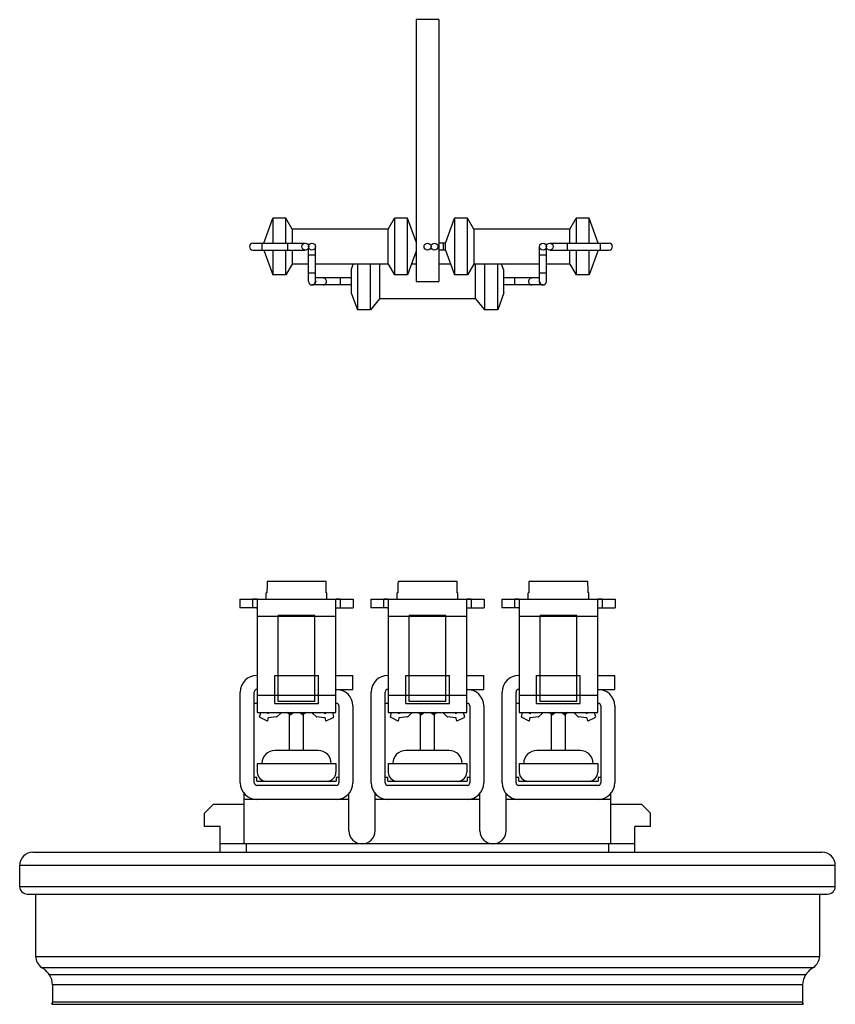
# Model space of a CAD drawing. Header units: millimetres. Extents: x 213 to 307, y 51 to 661.
# Tile 2 of 4: x 213 to 307, y 448 to 561. Entities that reach past the tile are written whole.
import ezdxf

# ---------------------------------------------------------------- set-up
doc = ezdxf.new("R2010")
doc.units = ezdxf.units.MM
doc.header["$LTSCALE"] = 46.71806
doc.layers.get('0').update_dxf_attribs({"linetype": 'CONTINUOUS'})

msp = doc.modelspace()

# ---------------------------------------------------------------- linework, layer by layer
at = {"color": 7}
for p, q in [((258.66, 560.61), (258.66, 530.61)), ((261.26, 560.61), (258.66, 560.61)), ((261.26, 560.61), (261.26, 530.61)), ((241.21, 535.01), (242.24, 537.86)), ((242.24, 537.86), (242.24, 535.01)), ((243.74, 537.86), (242.24, 537.86)), ((243.74, 535.01), (243.74, 537.86)), ((244.46, 536.61), (243.74, 537.86)), ((255.46, 536.61), (256.17, 537.86)), ((256.17, 537.86), (256.17, 531.36)), ((257.67, 537.86), (256.17, 537.86)), ((257.67, 531.36), (257.67, 537.86)), ((258.66, 535.14), (257.67, 537.86)), ((262.01, 535.01), (263.04, 537.86)), ((263.04, 537.86), (263.04, 531.36)), ((264.54, 537.86), (263.04, 537.86)), ((264.54, 531.36), (264.54, 537.86)), ((265.26, 536.61), (264.54, 537.86)), ((276.26, 536.61), (276.97, 537.86)), ((276.97, 537.86), (276.97, 535.01)), ((278.47, 537.86), (276.97, 537.86)), ((278.47, 535.01), (278.47, 537.86)), ((279.51, 535.01), (278.47, 537.86)), ((244.46, 536.61), (244.46, 535.01)), ((255.46, 536.61), (244.46, 536.61)), ((255.46, 532.61), (255.46, 536.61)), ((265.26, 536.61), (265.26, 532.61)), ((276.26, 536.61), (265.26, 536.61)), ((276.26, 535.01), (276.26, 536.61)), ((239.96, 535.01), (245.96, 535.01)), ((240.96, 535.01), (240.96, 534.21)), ((243.96, 534.21), (243.96, 535.01)), ((262.01, 535.01), (261.26, 535.01)), ((261.76, 535.01), (261.76, 534.21)), ((262.01, 534.21), (262.01, 535.01)), ((273.96, 535.01), (280.76, 535.01)), ((275.96, 535.01), (275.96, 534.21)), ((279.76, 534.21), (279.76, 535.01)), ((239.96, 534.21), (245.96, 534.21)), ((241.21, 534.21), (242.24, 531.36)), ((242.24, 534.21), (242.24, 531.36)), ((243.74, 531.36), (243.74, 534.21)), ((244.46, 534.21), (244.46, 532.61)), ((246.32, 530.61), (246.32, 534.47)), ((247.12, 530.61), (247.12, 534.61)), ((258.66, 534.07), (257.67, 531.36)), ((262.01, 534.21), (261.26, 534.21)), ((262.01, 534.21), (263.04, 531.36)), ((272.79, 530.61), (272.79, 534.61)), ((273.59, 530.61), (273.59, 534.46)), ((273.96, 534.21), (280.76, 534.21)), ((276.26, 532.61), (276.26, 534.21)), ((276.97, 534.21), (276.97, 531.36)), ((279.51, 534.21), (278.47, 531.36)), ((278.47, 531.36), (278.47, 534.21)), ((244.46, 532.61), (243.74, 531.36)), ((246.32, 532.61), (244.46, 532.61)), ((247.12, 533.61), (246.32, 533.61)), ((255.46, 532.61), (247.12, 532.61)), ((251.21, 531.91), (251.46, 532.61)), ((251.92, 532.61), (251.92, 527.36)), ((253.42, 527.36), (253.42, 532.61)), ((254.46, 532.61), (254.46, 528.61)), ((255.46, 532.61), (256.17, 531.36)), ((258.66, 532.61), (258.12, 532.61)), ((262.59, 532.61), (261.26, 532.61)), ((265.26, 532.61), (264.54, 531.36)), ((272.79, 532.61), (265.26, 532.61)), ((265.46, 528.61), (265.46, 532.61)), ((266.5, 532.61), (266.5, 527.36)), ((268, 527.36), (268, 532.61)), ((268.71, 531.91), (268.45, 532.61)), ((273.59, 533.61), (272.79, 533.61)), ((276.26, 532.61), (273.59, 532.61)), ((276.26, 532.61), (276.97, 531.36)), ((246.32, 531.61), (247.12, 531.61)), ((251.21, 531.91), (251.21, 529.31)), ((268.71, 529.31), (268.71, 531.91)), ((272.79, 531.61), (273.59, 531.61)), ((243.74, 531.36), (242.24, 531.36)), ((251.21, 531.01), (247.12, 531.01)), ((249.96, 531.01), (249.96, 530.21)), ((257.67, 531.36), (256.17, 531.36)), ((258.66, 530.61), (261.26, 530.61)), ((264.54, 531.36), (263.04, 531.36)), ((272.79, 531.01), (268.71, 531.01)), ((269.96, 530.21), (269.96, 531.01)), ((278.47, 531.36), (276.97, 531.36)), ((251.21, 530.21), (246.72, 530.21)), ((251.21, 529.31), (251.92, 527.36)), ((268.71, 529.31), (268, 527.36)), ((273.19, 530.21), (268.71, 530.21)), ((254.46, 528.61), (253.42, 527.36)), ((265.46, 528.61), (254.46, 528.61)), ((265.46, 528.61), (266.5, 527.36)), ((253.42, 527.36), (251.92, 527.36)), ((268, 527.36), (266.5, 527.36)), ((248.34, 496.22), (241.58, 496.22)), ((263.34, 496.22), (256.58, 496.22)), ((278.34, 496.22), (271.58, 496.22)), ((238.46, 494.22), (238.46, 493.22)), ((238.46, 494.22), (251.46, 494.22)), ((239.96, 493.22), (239.96, 494.22)), ((240.46, 494.16), (240.46, 481.22)), ((241.48, 494.22), (241.48, 494.92)), ((241.56, 494.92), (241.48, 494.92)), ((248.43, 494.92), (248.35, 494.92)), ((248.43, 494.22), (248.43, 494.92)), ((249.46, 481.22), (249.46, 494.16)), ((249.96, 494.22), (249.96, 493.22)), ((251.46, 494.22), (251.46, 493.22)), ((253.46, 494.22), (253.46, 493.22)), ((253.46, 494.22), (266.46, 494.22)), ((254.96, 493.22), (254.96, 494.22)), ((255.46, 494.16), (255.46, 481.22)), ((256.48, 494.22), (256.48, 494.92)), ((256.56, 494.92), (256.48, 494.92)), ((263.43, 494.92), (263.35, 494.92)), ((263.43, 494.22), (263.43, 494.92)), ((264.46, 481.22), (264.46, 494.16)), ((264.96, 494.22), (264.96, 493.22)), ((266.46, 494.22), (266.46, 493.22)), ((268.46, 494.22), (268.46, 493.22)), ((268.46, 494.22), (281.46, 494.22)), ((269.96, 493.22), (269.96, 494.22)), ((270.46, 494.16), (270.46, 481.22)), ((271.48, 494.22), (271.48, 494.92)), ((271.56, 494.92), (271.48, 494.92)), ((278.43, 494.92), (278.35, 494.92)), ((278.43, 494.22), (278.43, 494.92)), ((279.46, 481.22), (279.46, 494.16)), ((279.96, 494.22), (279.96, 493.22)), ((281.46, 494.22), (281.46, 493.22)), ((239.96, 493.22), (238.46, 493.22)), ((249.96, 493.22), (251.46, 493.22)), ((254.96, 493.22), (253.46, 493.22)), ((264.96, 493.22), (266.46, 493.22)), ((269.96, 493.22), (268.46, 493.22)), ((279.96, 493.22), (281.46, 493.22)), ((249.46, 492.22), (240.46, 492.22)), ((242.86, 482.47), (242.86, 492.32)), ((247.06, 492.32), (242.86, 492.32)), ((247.06, 482.47), (247.06, 492.32)), ((264.46, 492.22), (255.46, 492.22)), ((257.86, 482.47), (257.86, 492.32)), ((262.06, 492.32), (257.86, 492.32)), ((262.06, 482.47), (262.06, 492.32)), ((279.46, 492.22), (270.46, 492.22)), ((272.86, 482.47), (272.86, 492.32)), ((277.06, 492.32), (272.86, 492.32)), ((277.06, 482.47), (277.06, 492.32)), ((240.41, 485.47), (240.46, 485.47)), ((242.46, 482.27), (242.46, 485.47)), ((242.46, 485.47), (247.46, 485.47)), ((247.46, 482.27), (247.46, 485.47)), ((249.46, 485.47), (251.41, 485.47)), ((251.41, 483.87), (251.41, 485.47)), ((255.41, 485.47), (255.46, 485.47)), ((257.46, 482.27), (257.46, 485.47)), ((257.46, 485.47), (262.46, 485.47)), ((262.46, 482.27), (262.46, 485.47)), ((264.46, 485.47), (266.41, 485.47)), ((266.41, 483.87), (266.41, 485.47)), ((270.41, 485.47), (270.46, 485.47)), ((272.46, 482.27), (272.46, 485.47)), ((272.46, 485.47), (277.46, 485.47)), ((277.46, 482.27), (277.46, 485.47)), ((279.46, 485.47), (281.41, 485.47)), ((281.41, 483.87), (281.41, 485.47)), ((238.51, 473.17), (238.51, 483.57)), ((240.11, 473.17), (240.11, 483.57)), ((240.41, 483.87), (240.46, 483.87)), ((240.46, 483.22), (249.46, 483.22)), ((249.46, 483.87), (251.41, 483.87)), ((253.51, 473.17), (253.51, 483.57)), ((255.11, 473.17), (255.11, 483.57)), ((255.41, 483.87), (255.46, 483.87)), ((255.46, 483.22), (264.46, 483.22)), ((264.46, 483.87), (266.41, 483.87)), ((268.51, 473.17), (268.51, 483.57)), ((270.11, 473.17), (270.11, 483.57)), ((270.41, 483.87), (270.46, 483.87)), ((270.46, 483.22), (279.46, 483.22)), ((279.46, 483.87), (281.41, 483.87)), ((240.46, 482.27), (240.11, 482.27)), ((242.46, 482.27), (247.46, 482.27)), ((247.06, 482.47), (242.86, 482.47)), ((249.46, 482.27), (249.51, 482.27)), ((249.81, 481.97), (249.81, 473.17)), ((251.41, 481.97), (251.41, 473.17)), ((255.46, 482.27), (255.11, 482.27)), ((257.46, 482.27), (262.46, 482.27)), ((262.06, 482.47), (257.86, 482.47)), ((264.46, 482.27), (264.51, 482.27)), ((264.81, 481.97), (264.81, 473.17)), ((266.41, 481.97), (266.41, 473.17)), ((270.46, 482.27), (270.11, 482.27)), ((272.46, 482.27), (277.46, 482.27)), ((277.06, 482.47), (272.86, 482.47)), ((279.46, 482.27), (279.51, 482.27)), ((279.81, 481.97), (279.81, 473.17)), ((281.41, 481.97), (281.41, 473.17)), ((240.46, 481.22), (249.46, 481.22)), ((240.71, 480.67), (240.85, 481.22)), ((241.61, 480.23), (240.71, 480.67)), ((241.52, 481.22), (241.65, 481.14)), ((242.67, 480.72), (241.75, 480.63)), ((241.8, 481.2), (241.81, 481.22)), ((243.06, 481.08), (242.73, 480.75)), ((243.19, 481.22), (243.06, 481.08)), ((244.2, 480.99), (243.86, 481.22)), ((244.16, 476.87), (244.16, 481.02)), ((244.26, 481.22), (244.26, 480.98)), ((244.61, 481.22), (244.32, 481)), ((245.31, 481.2), (244.61, 481.2)), ((245.59, 481), (245.31, 481.22)), ((245.65, 481.22), (245.65, 480.98)), ((246.06, 481.22), (245.71, 480.99)), ((245.76, 476.87), (245.76, 481.02)), ((246.86, 481.08), (246.73, 481.22)), ((247.19, 480.75), (246.86, 481.08)), ((248.17, 480.63), (247.25, 480.72)), ((248.1, 481.22), (248.11, 481.2)), ((248.26, 481.14), (248.4, 481.22)), ((249.13, 480.63), (248.31, 480.23)), ((249.06, 481.22), (249.19, 480.75)), ((255.46, 481.22), (264.46, 481.22)), ((255.71, 480.67), (255.85, 481.22)), ((256.61, 480.23), (255.71, 480.67)), ((256.52, 481.22), (256.65, 481.14)), ((257.67, 480.72), (256.75, 480.63)), ((256.8, 481.2), (256.81, 481.22)), ((258.06, 481.08), (257.73, 480.75)), ((258.19, 481.22), (258.06, 481.08)), ((259.2, 480.99), (258.86, 481.22)), ((259.16, 476.87), (259.16, 481.02)), ((259.26, 481.22), (259.26, 480.98)), ((259.61, 481.22), (259.32, 481)), ((260.31, 481.2), (259.61, 481.2)), ((260.59, 481), (260.31, 481.22)), ((260.65, 481.22), (260.65, 480.98)), ((261.06, 481.22), (260.71, 480.99)), ((260.76, 476.87), (260.76, 481.02)), ((261.86, 481.08), (261.73, 481.22)), ((262.19, 480.75), (261.86, 481.08)), ((263.17, 480.63), (262.25, 480.72)), ((263.1, 481.22), (263.11, 481.2)), ((263.26, 481.14), (263.4, 481.22)), ((264.13, 480.63), (263.31, 480.23)), ((264.06, 481.22), (264.19, 480.75)), ((270.46, 481.22), (279.46, 481.22)), ((270.71, 480.67), (270.85, 481.22)), ((271.61, 480.23), (270.71, 480.67)), ((271.52, 481.22), (271.65, 481.14)), ((272.67, 480.72), (271.75, 480.63)), ((271.8, 481.2), (271.81, 481.22)), ((273.06, 481.08), (272.73, 480.75)), ((273.19, 481.22), (273.06, 481.08)), ((274.2, 480.99), (273.86, 481.22)), ((274.16, 476.87), (274.16, 481.02)), ((274.26, 481.22), (274.26, 480.98)), ((274.61, 481.22), (274.32, 481)), ((275.31, 481.2), (274.61, 481.2)), ((275.59, 481), (275.31, 481.22)), ((275.65, 481.22), (275.65, 480.98)), ((276.06, 481.22), (275.71, 480.99)), ((275.76, 476.87), (275.76, 481.02)), ((276.86, 481.08), (276.73, 481.22)), ((277.19, 480.75), (276.86, 481.08)), ((278.17, 480.63), (277.25, 480.72)), ((278.1, 481.22), (278.11, 481.2)), ((278.26, 481.14), (278.4, 481.22)), ((279.13, 480.63), (278.31, 480.23)), ((279.06, 481.22), (279.19, 480.75)), ((241.66, 480.54), (241.61, 480.23)), ((248.31, 480.23), (248.26, 480.54)), ((256.66, 480.54), (256.61, 480.23)), ((263.31, 480.23), (263.26, 480.54)), ((271.66, 480.54), (271.61, 480.23)), ((278.31, 480.23), (278.26, 480.54)), ((247.43, 476.87), (242.48, 476.87)), ((262.43, 476.87), (257.48, 476.87)), ((277.43, 476.87), (272.48, 476.87)), ((240.46, 475.37), (240.46, 474.37)), ((240.46, 475.37), (249.46, 475.37)), ((249.46, 475.37), (249.46, 474.37)), ((255.46, 475.37), (255.46, 474.37)), ((255.46, 475.37), (264.46, 475.37)), ((264.46, 475.37), (264.46, 474.37)), ((270.46, 475.37), (270.46, 474.37)), ((270.46, 475.37), (279.46, 475.37)), ((279.46, 475.37), (279.46, 474.37)), ((240.41, 473.77), (240.11, 473.77)), ((240.41, 473.37), (240.41, 473.77)), ((240.41, 473.37), (249.51, 473.37)), ((249.51, 472.87), (240.41, 472.87)), ((249.51, 473.77), (249.51, 473.37)), ((249.81, 473.77), (249.51, 473.77)), ((255.41, 473.77), (255.11, 473.77)), ((255.41, 473.37), (255.41, 473.77)), ((255.41, 473.37), (264.51, 473.37)), ((264.51, 472.87), (255.41, 472.87)), ((264.51, 473.77), (264.51, 473.37)), ((264.81, 473.77), (264.51, 473.77)), ((270.41, 473.77), (270.11, 473.77)), ((270.41, 473.37), (270.41, 473.77)), ((270.41, 473.37), (279.51, 473.37)), ((279.51, 472.87), (270.41, 472.87)), ((279.51, 473.77), (279.51, 473.37)), ((279.81, 473.77), (279.51, 473.77)), ((238.96, 466.17), (238.96, 471.95)), ((250.96, 467.67), (250.96, 471.95)), ((253.96, 467.67), (253.96, 471.95)), ((265.96, 467.67), (265.96, 471.95)), ((268.96, 467.67), (268.96, 471.95)), ((280.96, 466.17), (280.96, 471.95)), ((234.41, 469.67), (235.41, 470.67)), ((238.96, 470.67), (235.41, 470.67)), ((250.96, 471.27), (238.96, 471.27)), ((265.96, 471.27), (253.96, 471.27)), ((280.96, 471.27), (268.96, 471.27)), ((284.51, 470.67), (280.96, 470.67)), ((284.51, 470.67), (285.51, 469.67)), ((234.41, 468.17), (234.41, 469.67)), ((285.51, 468.17), (285.51, 469.67)), ((236.21, 468.17), (234.41, 468.17)), ((236.21, 465.22), (236.21, 468.17)), ((283.71, 465.22), (283.71, 468.17)), ((285.51, 468.17), (283.71, 468.17)), ((283.71, 466.17), (236.21, 466.17)), ((239.21, 465.22), (239.21, 466.17)), ((280.71, 466.17), (280.71, 465.22)), ((214.76, 465.22), (305.16, 465.22)), ((213.24, 461.3), (213.24, 463.7)), ((306.68, 463.7), (213.24, 463.7)), ((306.68, 461.3), (306.68, 463.7)), ((213.24, 461.3), (306.68, 461.3)), ((214.11, 460.42), (305.8, 460.42)), ((215.06, 460.42), (215.06, 453.28)), ((304.86, 460.42), (304.86, 453.28)), ((215.06, 453.28), (304.86, 453.28)), ((215.74, 452.02), (304.18, 452.02)), ((216.62, 451.19), (303.3, 451.19)), ((217, 450.03), (217, 448.07)), ((302.92, 450.03), (217, 450.03)), ((302.92, 450.03), (302.92, 448.07)), ((217, 448.07), (302.92, 448.07)), ((216.93, 447.79), (302.98, 447.79))]:
    msp.add_line(p, q, dxfattribs=at)
for centre in [(245.96, 534.61), (246.72, 534.61), (259.96, 534.61), (260.76, 534.61), (273.19, 534.61), (273.96, 534.61)]:
    msp.add_circle(centre, 0.4, dxfattribs=at)
for centre, radius, start, end in [((239.96, 534.61), 0.4, 90, 270), ((280.76, 534.61), 0.4, 270, 90), ((246.72, 530.61), 0.4, 180, 360), ((246.75, 530.6), 0.39, 270.0491, 301.4715), ((246.75, 530.6), 0.393, 301.4379, 304.7825), ((246.75, 530.6), 0.391, 304.7835, 306.6832), ((246.74, 530.61), 0.408, 1.0401, 11.2618), ((246.75, 530.61), 0.401, 358.9845, 1.0155), ((273.17, 530.61), 0.408, 168.7382, 178.9599), ((273.17, 530.61), 0.401, 178.9845, 181.0155), ((273.19, 530.61), 0.4, 180, 360), ((273.16, 530.6), 0.392, 233.3206, 238.563), ((273.16, 530.6), 0.39, 238.5285, 269.9509), ((240.41, 483.57), 1.9, 90, 180), ((255.41, 483.57), 1.9, 90, 180), ((270.41, 483.57), 1.9, 90, 180), ((240.41, 483.57), 0.3, 90, 180), ((249.51, 481.97), 1.9, 0, 90), ((255.41, 483.57), 0.3, 90, 180), ((264.51, 481.97), 1.9, 0, 90), ((270.41, 483.57), 0.3, 90, 180), ((279.51, 481.97), 1.9, 0, 90), ((249.51, 481.97), 0.3, 0, 90), ((264.51, 481.97), 0.3, 0, 90), ((279.51, 481.97), 0.3, 0, 90), ((241.71, 481.22), 0.1, 238.0745, 346.7785), ((241.76, 480.53), 0.1, 96.1008, 170.7829), ((242.66, 480.82), 0.1, 276.1008, 315), ((244.26, 481.08), 0.1, 235.9064, 308.4237), ((245.66, 481.08), 0.1, 231.5763, 304.0936), ((247.26, 480.82), 0.1, 225, 263.8992), ((248.21, 481.22), 0.1, 193.2215, 301.9255), ((248.16, 480.53), 0.1, 9.2171, 83.8992), ((249.09, 480.72), 0.1, 296.2515, 14.5832), ((256.71, 481.22), 0.1, 238.0745, 346.7785), ((256.76, 480.53), 0.1, 96.1008, 170.7829), ((257.66, 480.82), 0.1, 276.1008, 315), ((259.26, 481.08), 0.1, 235.9064, 308.4237), ((260.66, 481.08), 0.1, 231.5763, 304.0936), ((262.26, 480.82), 0.1, 225, 263.8992), ((263.21, 481.22), 0.1, 193.2215, 301.9255), ((263.16, 480.53), 0.1, 9.2171, 83.8992), ((264.09, 480.72), 0.1, 296.2515, 14.5832), ((271.71, 481.22), 0.1, 238.0745, 346.7785), ((271.76, 480.53), 0.1, 96.1008, 170.7829), ((272.66, 480.82), 0.1, 276.1008, 315), ((274.26, 481.08), 0.1, 235.9064, 308.4237), ((275.66, 481.08), 0.1, 231.5763, 304.0936), ((277.26, 480.82), 0.1, 225, 263.8992), ((278.21, 481.22), 0.1, 193.2215, 301.9255), ((278.16, 480.53), 0.1, 9.2171, 83.8992), ((279.09, 480.72), 0.1, 296.2515, 14.5832), ((242.48, 475.37), 1.5, 90, 180), ((247.43, 475.37), 1.5, 0, 90), ((257.48, 475.37), 1.5, 90, 180), ((262.43, 475.37), 1.5, 0, 90), ((272.48, 475.37), 1.5, 90, 180), ((277.43, 475.37), 1.5, 0, 90), ((241.46, 474.37), 1, 180, 270), ((248.46, 474.37), 1, 270, 360), ((256.46, 474.37), 1, 180, 270), ((263.46, 474.37), 1, 270, 360), ((271.46, 474.37), 1, 180, 270), ((278.46, 474.37), 1, 270, 360), ((240.41, 473.17), 1.9, 180, 270), ((240.41, 473.17), 0.3, 180, 270), ((249.51, 473.17), 1.9, 270, 360), ((249.51, 473.17), 0.3, 270, 360), ((255.41, 473.17), 1.9, 180, 270), ((255.41, 473.17), 0.3, 180, 270), ((264.51, 473.17), 1.9, 270, 360), ((264.51, 473.17), 0.3, 270, 360), ((270.41, 473.17), 1.9, 180, 270), ((270.41, 473.17), 0.3, 180, 270), ((279.51, 473.17), 1.9, 270, 360), ((279.51, 473.17), 0.3, 270, 360), ((252.46, 467.67), 1.5, 180, 360), ((267.46, 467.67), 1.5, 180, 360), ((214.76, 463.7), 1.52, 90, 180), ((305.16, 463.7), 1.52, 0, 90), ((214.11, 461.3), 0.875, 180, 270), ((305.8, 461.3), 0.875, 270, 360), ((216.56, 453.28), 1.5, 180, 236.95), ((303.36, 453.28), 1.5, 303.05, 360), ((213.92, 449.22), 3.34, 36.0784, 56.95), ((306, 449.22), 3.34, 123.05, 143.9216), ((215.02, 450.03), 1.98, 0, 36.0784), ((304.9, 450.03), 1.98, 143.9216, 180), ((216.34, 448.07), 0.66, 334.4962, 360), ((303.58, 448.07), 0.66, 180, 205.5038)]:
    msp.add_arc(centre, radius, start, end, dxfattribs=at)
for centre, start_param, end_param in [((244.96, 480.72), 1.334809, 1.354927), ((244.96, 480.72), -1.354927, -1.334809), ((259.96, 480.72), 1.334809, 1.354927), ((259.96, 480.72), -1.354927, -1.334809), ((274.96, 480.72), 1.334809, 1.354927), ((274.96, 480.72), -1.354927, -1.334809)]:
    msp.add_ellipse(centre, major_axis=(0, 66.31), ratio=0.052408, start_param=start_param, end_param=end_param, dxfattribs=at)
for points, knots in [([(247.15, 530.6), (247.15, 530.54), (247.12, 530.42), (247.03, 530.32), (246.99, 530.28)], [0, 0, 0, 0, 0.501462, 1, 1, 1, 1]), ([(248.38, 530.61), (248.38, 530.66), (248.36, 530.76), (248.27, 530.9), (248.14, 530.99), (248.04, 531.01), (247.99, 531.01)], [0, 0, 0, 0, 0.251798, 0.502496, 0.751771, 1, 1, 1, 1]), ([(247.99, 530.21), (248.04, 530.21), (248.14, 530.23), (248.27, 530.32), (248.36, 530.45), (248.38, 530.55), (248.38, 530.61)], [0, 0, 0, 0, 0.248229, 0.497504, 0.748202, 1, 1, 1, 1]), ([(271.93, 531.01), (271.88, 531.01), (271.77, 530.99), (271.64, 530.9), (271.55, 530.76), (271.53, 530.66), (271.53, 530.61)], [0, 0, 0, 0, 0.248229, 0.497504, 0.748202, 1, 1, 1, 1]), ([(271.53, 530.61), (271.53, 530.55), (271.55, 530.45), (271.64, 530.32), (271.77, 530.23), (271.88, 530.21), (271.93, 530.21)], [0, 0, 0, 0, 0.251798, 0.502496, 0.751771, 1, 1, 1, 1]), ([(272.93, 530.28), (272.88, 530.32), (272.8, 530.42), (272.77, 530.54), (272.77, 530.6)], [0, 0, 0, 0, 0.498538, 1, 1, 1, 1]), ([(240.46, 494.16), (240.46, 494.17), (240.46, 494.17), (240.45, 494.18), (240.44, 494.19), (240.41, 494.2), (240.37, 494.21), (240.31, 494.22), (240.23, 494.22), (240.15, 494.22), (240.05, 494.22), (239.99, 494.22), (239.96, 494.22)], [0, 0, 0, 0, 0.022876, 0.046942, 0.075229, 0.10967, 0.199937, 0.319359, 0.465009, 0.631322, 0.812069, 1, 1, 1, 1]), ([(249.96, 494.22), (249.92, 494.22), (249.86, 494.22), (249.77, 494.22), (249.68, 494.22), (249.61, 494.22), (249.54, 494.21), (249.5, 494.2), (249.48, 494.19), (249.47, 494.18), (249.46, 494.17), (249.46, 494.17), (249.46, 494.16)], [0, 0, 0, 0, 0.187915, 0.368634, 0.534949, 0.680598, 0.800028, 0.890313, 0.924762, 0.953054, 0.977123, 1, 1, 1, 1]), ([(255.46, 494.16), (255.46, 494.17), (255.46, 494.17), (255.45, 494.18), (255.44, 494.19), (255.41, 494.2), (255.37, 494.21), (255.31, 494.22), (255.23, 494.22), (255.15, 494.22), (255.05, 494.22), (254.99, 494.22), (254.96, 494.22)], [0, 0, 0, 0, 0.022876, 0.046942, 0.075229, 0.10967, 0.199937, 0.319359, 0.465009, 0.631322, 0.812069, 1, 1, 1, 1]), ([(264.96, 494.22), (264.92, 494.22), (264.86, 494.22), (264.77, 494.22), (264.68, 494.22), (264.61, 494.22), (264.54, 494.21), (264.5, 494.2), (264.48, 494.19), (264.47, 494.18), (264.46, 494.17), (264.46, 494.17), (264.46, 494.16)], [0, 0, 0, 0, 0.187915, 0.368634, 0.534949, 0.680598, 0.800028, 0.890313, 0.924762, 0.953054, 0.977123, 1, 1, 1, 1]), ([(270.46, 494.16), (270.46, 494.17), (270.46, 494.17), (270.45, 494.18), (270.44, 494.19), (270.41, 494.2), (270.37, 494.21), (270.31, 494.22), (270.23, 494.22), (270.15, 494.22), (270.05, 494.22), (269.99, 494.22), (269.96, 494.22)], [0, 0, 0, 0, 0.022876, 0.046942, 0.075229, 0.10967, 0.199937, 0.319359, 0.465009, 0.631322, 0.812069, 1, 1, 1, 1]), ([(279.96, 494.22), (279.92, 494.22), (279.86, 494.22), (279.77, 494.22), (279.68, 494.22), (279.61, 494.22), (279.54, 494.21), (279.5, 494.2), (279.48, 494.19), (279.47, 494.18), (279.46, 494.17), (279.46, 494.17), (279.46, 494.16)], [0, 0, 0, 0, 0.187915, 0.368634, 0.534949, 0.680598, 0.800028, 0.890313, 0.924762, 0.953054, 0.977123, 1, 1, 1, 1]), ([(240.46, 493.09), (240.46, 493.11), (240.45, 493.14), (240.42, 493.18), (240.38, 493.2), (240.31, 493.22), (240.24, 493.22), (240.12, 493.23), (240.02, 493.22), (239.96, 493.22)], [0, 0, 0, 0, 0.082147, 0.159738, 0.249127, 0.361016, 0.496835, 0.652726, 1, 1, 1, 1]), ([(249.46, 493.09), (249.46, 493.11), (249.46, 493.14), (249.49, 493.18), (249.54, 493.2), (249.6, 493.22), (249.68, 493.22), (249.8, 493.23), (249.89, 493.22), (249.96, 493.22)], [0, 0, 0, 0, 0.082169, 0.1597, 0.248988, 0.360895, 0.496753, 0.652596, 1, 1, 1, 1]), ([(255.46, 493.09), (255.46, 493.11), (255.45, 493.14), (255.42, 493.18), (255.38, 493.2), (255.31, 493.22), (255.24, 493.22), (255.12, 493.23), (255.02, 493.22), (254.96, 493.22)], [0, 0, 0, 0, 0.082147, 0.159738, 0.249127, 0.361016, 0.496835, 0.652726, 1, 1, 1, 1]), ([(264.46, 493.09), (264.46, 493.11), (264.46, 493.14), (264.49, 493.18), (264.54, 493.2), (264.6, 493.22), (264.68, 493.22), (264.8, 493.23), (264.89, 493.22), (264.96, 493.22)], [0, 0, 0, 0, 0.082169, 0.1597, 0.248988, 0.360895, 0.496753, 0.652596, 1, 1, 1, 1]), ([(270.46, 493.09), (270.46, 493.11), (270.45, 493.14), (270.42, 493.18), (270.38, 493.2), (270.31, 493.22), (270.24, 493.22), (270.12, 493.23), (270.02, 493.22), (269.96, 493.22)], [0, 0, 0, 0, 0.082147, 0.159738, 0.249127, 0.361016, 0.496835, 0.652726, 1, 1, 1, 1]), ([(279.46, 493.09), (279.46, 493.11), (279.46, 493.14), (279.49, 493.18), (279.54, 493.2), (279.6, 493.22), (279.68, 493.22), (279.8, 493.23), (279.89, 493.22), (279.96, 493.22)], [0, 0, 0, 0, 0.082169, 0.1597, 0.248988, 0.360895, 0.496753, 0.652596, 1, 1, 1, 1])]:
    msp.add_open_spline(points, degree=3, knots=knots, dxfattribs=at)

doc.saveas('drawing.dxf')
